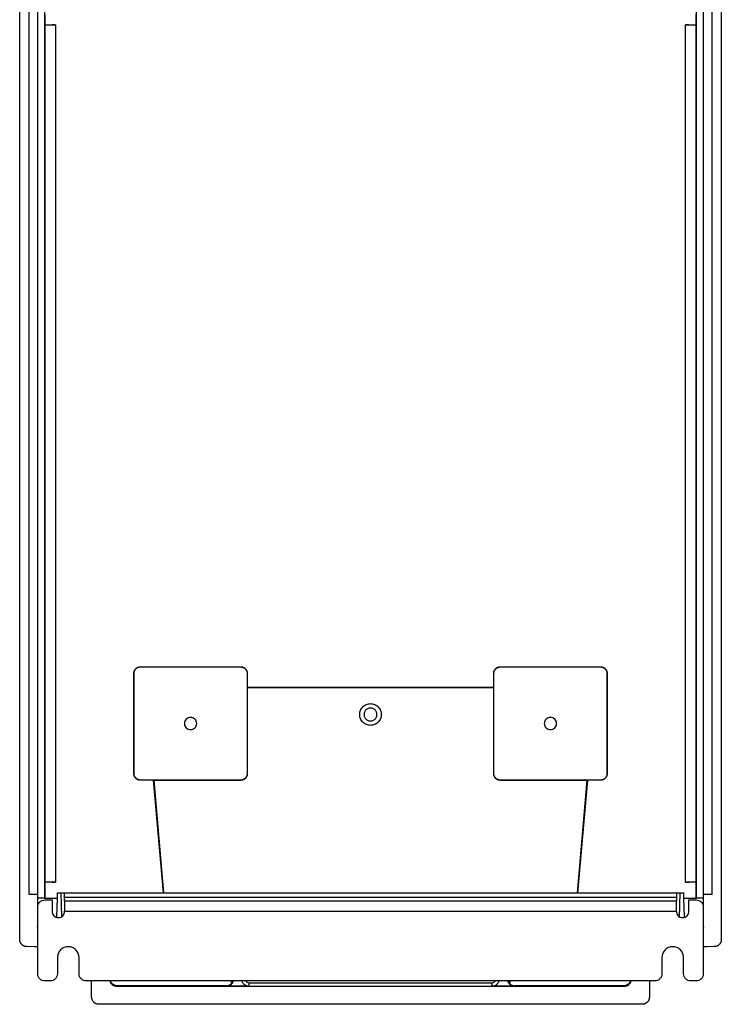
# Model space of a CAD drawing. Header units: millimetres. Extents: x 190.2 to 209.8, y 176 to 224.
# Tile 1 of 2: x 190.2 to 209.8, y 176 to 203.3. Entities that reach past the tile are written whole.
import ezdxf

# ---------------------------------------------------------------- set-up
doc = ezdxf.new("R2010")
doc.units = ezdxf.units.MM

msp = doc.modelspace()

# ---------------------------------------------------------------- linework, layer by layer
at = {"color": 7, "linetype": 'Continuous', "lineweight": 25}
for p, q in [((190.25, 177.801), (190.25, 221.194)), ((190.5, 221.179), (190.5, 179.059)), ((209.5, 179.059), (209.5, 221.179)), ((209.75, 221.194), (209.75, 177.801)), ((190.75, 178.949), (190.75, 220.376)), ((209.25, 220.376), (209.25, 178.949)), ((190.941, 210.642), (190.941, 178.949)), ((209.059, 178.949), (209.059, 210.642)), ((190.945, 203.494), (190.945, 203.204)), ((209.055, 203.204), (209.055, 203.494)), ((190.95, 203.199), (190.945, 203.204)), ((190.945, 203.204), (191.241, 203.204)), ((190.95, 203.199), (190.95, 179.399)), ((191.241, 203.204), (191.241, 179.394)), ((208.759, 203.204), (209.055, 203.204)), ((208.759, 179.394), (208.759, 203.204)), ((209.055, 203.204), (209.05, 203.199)), ((209.05, 179.399), (209.05, 203.199)), ((193.425, 185.194), (193.426, 185.193)), ((193.425, 182.404), (193.425, 185.194)), ((193.426, 185.193), (193.428, 185.19)), ((193.428, 182.407), (193.428, 185.19)), ((193.605, 185.374), (193.608, 185.37)), ((193.605, 185.374), (196.395, 185.374)), ((193.608, 185.37), (196.392, 185.37)), ((196.395, 185.374), (196.392, 185.37)), ((196.575, 185.194), (196.572, 185.19)), ((196.572, 185.19), (196.572, 182.407)), ((196.575, 185.194), (196.575, 184.799)), ((203.425, 185.194), (203.426, 185.193)), ((203.425, 184.799), (203.425, 185.194)), ((203.426, 185.193), (203.428, 185.19)), ((203.428, 182.407), (203.428, 185.19)), ((203.605, 185.374), (203.608, 185.37)), ((203.605, 185.374), (206.395, 185.374)), ((203.608, 185.37), (206.392, 185.37)), ((206.395, 185.374), (206.392, 185.37)), ((206.575, 185.194), (206.572, 185.19)), ((206.572, 185.19), (206.572, 182.407)), ((206.575, 185.194), (206.575, 182.404)), ((196.577, 184.797), (196.575, 184.799)), ((196.575, 184.799), (203.425, 184.799)), ((196.577, 182.402), (196.577, 184.797)), ((203.423, 184.797), (196.577, 184.797)), ((203.425, 184.799), (203.423, 184.797)), ((203.423, 184.797), (203.423, 182.402)), ((193.425, 182.404), (193.428, 182.407)), ((193.605, 182.224), (193.606, 182.225)), ((193.973, 182.224), (193.605, 182.224)), ((193.606, 182.225), (193.608, 182.227)), ((196.392, 182.227), (193.608, 182.227)), ((193.973, 182.224), (193.975, 182.222)), ((194.246, 179.099), (193.973, 182.224)), ((193.975, 182.222), (196.397, 182.222)), ((193.975, 182.222), (194.248, 179.099)), ((196.392, 182.227), (196.397, 182.222)), ((196.577, 182.402), (196.572, 182.407)), ((203.428, 182.407), (203.423, 182.402)), ((203.603, 182.222), (203.608, 182.227)), ((203.603, 182.222), (206.025, 182.222)), ((206.392, 182.227), (203.608, 182.227)), ((205.752, 179.099), (206.025, 182.222)), ((206.027, 182.224), (205.754, 179.099)), ((206.025, 182.222), (206.027, 182.224)), ((206.395, 182.224), (206.027, 182.224)), ((206.392, 182.227), (206.395, 182.224)), ((206.575, 182.404), (206.572, 182.407)), ((190.945, 179.394), (190.95, 179.399)), ((190.945, 179.394), (190.945, 178.949)), ((191.241, 179.394), (190.945, 179.394)), ((209.055, 179.394), (208.759, 179.394)), ((209.05, 179.399), (209.055, 179.394)), ((209.055, 178.949), (209.055, 179.394)), ((190.5, 179.059), (190.75, 179.059)), ((190.941, 178.949), (190.75, 178.949)), ((190.75, 178.716), (190.75, 178.949)), ((190.941, 178.949), (190.945, 178.949)), ((190.945, 178.949), (191.3, 178.949)), ((190.95, 178.899), (191.15, 178.899)), ((191.15, 178.899), (191.15, 178.583)), ((191.281, 178.417), (191.3, 178.949)), ((191.3, 178.949), (191.305, 179.099)), ((191.305, 179.099), (194.246, 179.099)), ((191.397, 179.099), (191.409, 178.433)), ((208.5, 178.964), (191.5, 178.964)), ((191.5, 178.865), (191.5, 178.964)), ((194.248, 179.099), (194.246, 179.099)), ((194.248, 179.099), (205.752, 179.099)), ((205.752, 179.099), (205.754, 179.099)), ((205.754, 179.099), (208.695, 179.099)), ((208.5, 178.964), (208.5, 178.865)), ((208.59, 178.399), (208.603, 179.099)), ((208.695, 179.099), (208.7, 178.949)), ((208.7, 178.949), (209.055, 178.949)), ((208.7, 178.949), (208.719, 178.417)), ((208.85, 178.583), (208.85, 178.899)), ((208.85, 178.899), (209.05, 178.899)), ((209.055, 178.949), (209.059, 178.949)), ((209.25, 178.949), (209.059, 178.949)), ((209.25, 179.059), (209.5, 179.059)), ((209.25, 178.949), (209.25, 178.716)), ((190.75, 176.849), (190.75, 178.699)), ((208.5, 178.865), (191.5, 178.865)), ((209.25, 178.699), (209.25, 176.849)), ((191.5, 178.583), (208.5, 178.583)), ((190.749, 178.143), (190.75, 178.199)), ((190.75, 178.143), (190.749, 178.143)), ((209.25, 178.199), (209.251, 178.143)), ((209.251, 178.143), (209.25, 178.143)), ((190.657, 177.599), (190.448, 177.601)), ((190.75, 177.599), (190.657, 177.599)), ((209.343, 177.599), (209.25, 177.599)), ((209.552, 177.601), (209.343, 177.599)), ((191.3, 177.299), (191.3, 176.849)), ((191.9, 176.849), (191.9, 177.299)), ((208.1, 177.299), (208.1, 176.849)), ((208.7, 176.849), (208.7, 177.299)), ((191.1, 176.649), (190.95, 176.649)), ((207.9, 176.649), (192.1, 176.649)), ((192.25, 176.199), (192.25, 176.649)), ((192.964, 176.513), (192.95, 176.499)), ((192.95, 176.499), (196.606, 176.499)), ((195.986, 176.513), (192.964, 176.513)), ((195.996, 176.503), (195.986, 176.513)), ((196.601, 176.503), (195.996, 176.503)), ((196.106, 176.649), (196.148, 176.599)), ((196.148, 176.599), (196.174, 176.649)), ((196.623, 176.597), (203.377, 176.597)), ((196.623, 176.597), (196.623, 176.499)), ((196.623, 176.499), (203.377, 176.499)), ((203.377, 176.499), (203.377, 176.597)), ((203.394, 176.499), (207.05, 176.499)), ((204.004, 176.503), (203.407, 176.503)), ((203.826, 176.649), (203.852, 176.599)), ((204.014, 176.513), (204.004, 176.503)), ((207.036, 176.513), (204.014, 176.513)), ((207.036, 176.513), (207.05, 176.499)), ((207.75, 176.649), (207.75, 176.199)), ((209.05, 176.649), (208.9, 176.649)), ((207.55, 175.999), (192.45, 175.999))]:
    msp.add_line(p, q, dxfattribs=at)
for points, knots in [([(191.241, 203.204), (191.236, 203.204), (191.226, 203.203), (191.211, 203.203), (191.195, 203.203), (191.179, 203.202), (191.162, 203.202), (191.144, 203.201), (191.126, 203.201), (191.102, 203.2), (191.07, 203.2), (191.031, 203.199), (190.991, 203.199), (190.964, 203.199), (190.95, 203.199)], [0, 0, 0, 0, 0.062882, 0.125439, 0.187781, 0.250017, 0.312257, 0.37461, 0.437186, 0.500093, 0.625483, 0.750013, 0.874559, 1, 1, 1, 1]), ([(209.05, 203.199), (209.043, 203.199), (209.029, 203.199), (209.009, 203.199), (208.989, 203.199), (208.969, 203.199), (208.949, 203.2), (208.93, 203.2), (208.911, 203.2), (208.886, 203.201), (208.855, 203.201), (208.821, 203.202), (208.789, 203.203), (208.769, 203.204), (208.759, 203.204)], [0, 0, 0, 0, 0.0628633, 0.125405, 0.1877334, 0.249958, 0.3121886, 0.3745353, 0.4371074, 0.5000129, 0.6254085, 0.7499531, 0.8745246, 1, 1, 1, 1]), ([(193.425, 185.194), (193.425, 185.198), (193.425, 185.207), (193.427, 185.221), (193.429, 185.234), (193.433, 185.247), (193.44, 185.267), (193.453, 185.293), (193.477, 185.322), (193.505, 185.345), (193.534, 185.36), (193.56, 185.369), (193.582, 185.373), (193.597, 185.373), (193.605, 185.374)], [0, 0, 0, 0, 0.0483014, 0.0962009, 0.1439733, 0.1918958, 0.2402428, 0.3700566, 0.5000484, 0.6298493, 0.759854, 0.8400621, 0.9196829, 1, 1, 1, 1]), ([(193.428, 185.19), (193.429, 185.195), (193.429, 185.204), (193.43, 185.217), (193.433, 185.23), (193.436, 185.243), (193.44, 185.255), (193.445, 185.267), (193.451, 185.278), (193.458, 185.289), (193.465, 185.299), (193.473, 185.309), (193.483, 185.32), (193.498, 185.333), (193.517, 185.346), (193.538, 185.356), (193.56, 185.364), (193.584, 185.369), (193.6, 185.37), (193.608, 185.37)], [0, 0, 0, 0, 0.047741, 0.095025, 0.141854, 0.188227, 0.234145, 0.279609, 0.324619, 0.369175, 0.413278, 0.456928, 0.500126, 0.579627, 0.660649, 0.743194, 0.827266, 0.912867, 1, 1, 1, 1]), ([(196.392, 185.37), (196.396, 185.37), (196.405, 185.37), (196.418, 185.368), (196.431, 185.366), (196.444, 185.363), (196.456, 185.358), (196.468, 185.353), (196.479, 185.348), (196.49, 185.341), (196.5, 185.334), (196.51, 185.326), (196.521, 185.315), (196.534, 185.301), (196.547, 185.282), (196.558, 185.261), (196.565, 185.239), (196.571, 185.215), (196.571, 185.199), (196.572, 185.19)], [0, 0, 0, 0, 0.047741, 0.095025, 0.141854, 0.188227, 0.234145, 0.279609, 0.324619, 0.369175, 0.413278, 0.456928, 0.500126, 0.579627, 0.660649, 0.743194, 0.827266, 0.912867, 1, 1, 1, 1]), ([(196.395, 185.374), (196.4, 185.374), (196.409, 185.373), (196.422, 185.372), (196.435, 185.369), (196.449, 185.366), (196.469, 185.359), (196.495, 185.345), (196.523, 185.322), (196.547, 185.293), (196.561, 185.265), (196.57, 185.239), (196.574, 185.216), (196.575, 185.201), (196.575, 185.194)], [0, 0, 0, 0, 0.048303, 0.096203, 0.143976, 0.191897, 0.240243, 0.370057, 0.500048, 0.62985, 0.759854, 0.840064, 0.919685, 1, 1, 1, 1]), ([(203.425, 185.194), (203.425, 185.198), (203.425, 185.207), (203.427, 185.221), (203.429, 185.234), (203.433, 185.247), (203.44, 185.267), (203.453, 185.293), (203.477, 185.322), (203.505, 185.345), (203.534, 185.36), (203.56, 185.369), (203.582, 185.373), (203.597, 185.373), (203.605, 185.374)], [0, 0, 0, 0, 0.048301, 0.096201, 0.143973, 0.191896, 0.240243, 0.370056, 0.500048, 0.629849, 0.759854, 0.840062, 0.919683, 1, 1, 1, 1]), ([(203.428, 185.19), (203.429, 185.195), (203.429, 185.204), (203.43, 185.217), (203.433, 185.23), (203.436, 185.243), (203.44, 185.255), (203.445, 185.267), (203.451, 185.278), (203.458, 185.289), (203.465, 185.299), (203.473, 185.309), (203.483, 185.32), (203.498, 185.333), (203.517, 185.346), (203.538, 185.356), (203.56, 185.364), (203.584, 185.369), (203.6, 185.37), (203.608, 185.37)], [0, 0, 0, 0, 0.047741, 0.095025, 0.141854, 0.188227, 0.234145, 0.279609, 0.324619, 0.369175, 0.413278, 0.456928, 0.500126, 0.579627, 0.660649, 0.743194, 0.827266, 0.912867, 1, 1, 1, 1]), ([(206.392, 185.37), (206.396, 185.37), (206.405, 185.37), (206.418, 185.368), (206.431, 185.366), (206.444, 185.363), (206.456, 185.358), (206.468, 185.353), (206.479, 185.348), (206.49, 185.341), (206.5, 185.334), (206.51, 185.326), (206.521, 185.315), (206.534, 185.301), (206.547, 185.282), (206.558, 185.261), (206.565, 185.239), (206.571, 185.215), (206.571, 185.199), (206.572, 185.19)], [0, 0, 0, 0, 0.047741, 0.095025, 0.141854, 0.188227, 0.234145, 0.279609, 0.324619, 0.369175, 0.413278, 0.456928, 0.500126, 0.579627, 0.660649, 0.743194, 0.827266, 0.912867, 1, 1, 1, 1]), ([(206.395, 185.374), (206.4, 185.374), (206.409, 185.373), (206.422, 185.372), (206.435, 185.369), (206.449, 185.366), (206.469, 185.359), (206.495, 185.345), (206.523, 185.322), (206.547, 185.293), (206.561, 185.265), (206.57, 185.239), (206.574, 185.216), (206.575, 185.201), (206.575, 185.194)], [0, 0, 0, 0, 0.048301, 0.096201, 0.143973, 0.191896, 0.240243, 0.370057, 0.500049, 0.62985, 0.759854, 0.840062, 0.919683, 1, 1, 1, 1]), ([(199.699, 184.049), (199.699, 184.054), (199.699, 184.065), (199.7, 184.081), (199.702, 184.097), (199.705, 184.113), (199.709, 184.129), (199.714, 184.144), (199.725, 184.174), (199.746, 184.215), (199.785, 184.263), (199.833, 184.302), (199.887, 184.33), (199.943, 184.347), (200, 184.352), (200.057, 184.347), (200.113, 184.33), (200.167, 184.302), (200.214, 184.263), (200.254, 184.215), (200.277, 184.17), (200.29, 184.133), (200.296, 184.105), (200.301, 184.077), (200.301, 184.058), (200.301, 184.049)], [0, 0, 0, 0, 0.01728, 0.034438, 0.051522, 0.068583, 0.085671, 0.102837, 0.120131, 0.185082, 0.250089, 0.315039, 0.380046, 0.440002, 0.500014, 0.55997, 0.619983, 0.684933, 0.74994, 0.81489, 0.879897, 0.910048, 0.939935, 0.969829, 1, 1, 1, 1]), ([(200.18, 184.049), (200.18, 184.053), (200.18, 184.062), (200.178, 184.076), (200.176, 184.089), (200.172, 184.102), (200.165, 184.122), (200.152, 184.148), (200.128, 184.177), (200.1, 184.2), (200.068, 184.217), (200.034, 184.227), (200, 184.23), (199.966, 184.227), (199.932, 184.217), (199.9, 184.2), (199.872, 184.177), (199.848, 184.148), (199.834, 184.12), (199.825, 184.094), (199.821, 184.071), (199.82, 184.056), (199.82, 184.049)], [0, 0, 0, 0, 0.024148, 0.048096, 0.071983, 0.095946, 0.120123, 0.185057, 0.250087, 0.315021, 0.38005, 0.43999, 0.500024, 0.559964, 0.619998, 0.684933, 0.749962, 0.814896, 0.879926, 0.920037, 0.959848, 1, 1, 1, 1]), ([(195.17, 183.799), (195.17, 183.821), (195.166, 183.843), (195.149, 183.884), (195.136, 183.903), (195.104, 183.935), (195.086, 183.947), (195.044, 183.964), (195.022, 183.969), (194.978, 183.969), (194.956, 183.964), (194.914, 183.947), (194.896, 183.935), (194.864, 183.903), (194.851, 183.884), (194.834, 183.843), (194.83, 183.821), (194.83, 183.799)], [0, 0, 0, 0, 0.125, 0.125, 0.25, 0.25, 0.375, 0.375, 0.5, 0.5, 0.625, 0.625, 0.75, 0.75, 0.875, 0.875, 1, 1, 1, 1]), ([(194.83, 183.799), (194.83, 183.777), (194.834, 183.754), (194.851, 183.713), (194.864, 183.694), (194.896, 183.663), (194.914, 183.65), (194.956, 183.633), (194.978, 183.629), (195.022, 183.629), (195.044, 183.633), (195.086, 183.65), (195.104, 183.663), (195.136, 183.694), (195.149, 183.713), (195.166, 183.754), (195.17, 183.777), (195.17, 183.799)], [0, 0, 0, 0, 0.125, 0.125, 0.25, 0.25, 0.375, 0.375, 0.5, 0.5, 0.625, 0.625, 0.75, 0.75, 0.875, 0.875, 1, 1, 1, 1]), ([(200.301, 184.049), (200.301, 184.043), (200.301, 184.032), (200.3, 184.016), (200.298, 184), (200.295, 183.984), (200.291, 183.969), (200.286, 183.953), (200.275, 183.924), (200.254, 183.882), (200.215, 183.834), (200.167, 183.795), (200.113, 183.767), (200.057, 183.751), (200, 183.746), (199.943, 183.751), (199.887, 183.767), (199.833, 183.795), (199.786, 183.834), (199.746, 183.882), (199.723, 183.927), (199.71, 183.965), (199.704, 183.992), (199.699, 184.02), (199.699, 184.039), (199.699, 184.049)], [0, 0, 0, 0, 0.01728, 0.034438, 0.051522, 0.068583, 0.085671, 0.102837, 0.120131, 0.185082, 0.250089, 0.315039, 0.380046, 0.440002, 0.500014, 0.55997, 0.619983, 0.684933, 0.74994, 0.81489, 0.879897, 0.910048, 0.939935, 0.969829, 1, 1, 1, 1]), ([(199.82, 184.049), (199.82, 184.044), (199.82, 184.035), (199.822, 184.022), (199.824, 184.008), (199.828, 183.995), (199.835, 183.975), (199.848, 183.949), (199.872, 183.921), (199.9, 183.897), (199.932, 183.881), (199.966, 183.871), (200, 183.868), (200.034, 183.871), (200.068, 183.881), (200.1, 183.897), (200.128, 183.921), (200.152, 183.949), (200.166, 183.978), (200.175, 184.004), (200.179, 184.026), (200.18, 184.041), (200.18, 184.049)], [0, 0, 0, 0, 0.024148, 0.048096, 0.071983, 0.095946, 0.120123, 0.185057, 0.250087, 0.315021, 0.38005, 0.43999, 0.500024, 0.559964, 0.619998, 0.684933, 0.749962, 0.814896, 0.879926, 0.920037, 0.959848, 1, 1, 1, 1]), ([(205.17, 183.799), (205.17, 183.821), (205.166, 183.843), (205.149, 183.884), (205.136, 183.903), (205.104, 183.935), (205.086, 183.947), (205.044, 183.964), (205.022, 183.969), (204.978, 183.969), (204.956, 183.964), (204.914, 183.947), (204.896, 183.935), (204.864, 183.903), (204.851, 183.884), (204.834, 183.843), (204.83, 183.821), (204.83, 183.799)], [0, 0, 0, 0, 0.125, 0.125, 0.25, 0.25, 0.375, 0.375, 0.5, 0.5, 0.625, 0.625, 0.75, 0.75, 0.875, 0.875, 1, 1, 1, 1]), ([(204.83, 183.799), (204.83, 183.777), (204.834, 183.754), (204.851, 183.713), (204.864, 183.694), (204.896, 183.663), (204.914, 183.65), (204.956, 183.633), (204.978, 183.629), (205.022, 183.629), (205.044, 183.633), (205.086, 183.65), (205.104, 183.663), (205.136, 183.694), (205.149, 183.713), (205.166, 183.754), (205.17, 183.777), (205.17, 183.799)], [0, 0, 0, 0, 0.125, 0.125, 0.25, 0.25, 0.375, 0.375, 0.5, 0.5, 0.625, 0.625, 0.75, 0.75, 0.875, 0.875, 1, 1, 1, 1]), ([(193.605, 182.224), (193.6, 182.224), (193.591, 182.224), (193.578, 182.226), (193.565, 182.228), (193.551, 182.232), (193.531, 182.239), (193.505, 182.252), (193.477, 182.276), (193.453, 182.304), (193.439, 182.333), (193.43, 182.359), (193.426, 182.381), (193.425, 182.396), (193.425, 182.404)], [0, 0, 0, 0, 0.0483014, 0.0962009, 0.1439733, 0.1918958, 0.2402428, 0.3700566, 0.5000484, 0.6298493, 0.759854, 0.8400621, 0.9196829, 1, 1, 1, 1]), ([(193.608, 182.227), (193.604, 182.227), (193.595, 182.228), (193.582, 182.229), (193.569, 182.232), (193.556, 182.235), (193.544, 182.239), (193.532, 182.244), (193.521, 182.25), (193.51, 182.256), (193.5, 182.264), (193.49, 182.271), (193.479, 182.282), (193.466, 182.297), (193.453, 182.316), (193.442, 182.336), (193.435, 182.359), (193.429, 182.383), (193.429, 182.399), (193.428, 182.407)], [0, 0, 0, 0, 0.047741, 0.095025, 0.141854, 0.188227, 0.234145, 0.279609, 0.324619, 0.369175, 0.413278, 0.456928, 0.500126, 0.579627, 0.660649, 0.743194, 0.827266, 0.912867, 1, 1, 1, 1]), ([(196.572, 182.407), (196.571, 182.403), (196.571, 182.394), (196.57, 182.38), (196.567, 182.367), (196.564, 182.355), (196.56, 182.342), (196.555, 182.331), (196.549, 182.319), (196.542, 182.309), (196.535, 182.298), (196.527, 182.289), (196.517, 182.277), (196.502, 182.265), (196.483, 182.252), (196.462, 182.241), (196.44, 182.233), (196.416, 182.228), (196.4, 182.228), (196.392, 182.227)], [0, 0, 0, 0, 0.0477407, 0.0950252, 0.1418538, 0.1882271, 0.2341453, 0.2796091, 0.3246187, 0.3691747, 0.4132775, 0.4569277, 0.5001258, 0.5796269, 0.6606488, 0.7431943, 0.8272663, 0.9128674, 1, 1, 1, 1]), ([(196.577, 182.402), (196.577, 182.397), (196.576, 182.388), (196.575, 182.375), (196.572, 182.362), (196.569, 182.348), (196.562, 182.328), (196.548, 182.302), (196.525, 182.274), (196.496, 182.25), (196.468, 182.236), (196.442, 182.227), (196.419, 182.223), (196.404, 182.222), (196.397, 182.222)], [0, 0, 0, 0, 0.048301, 0.096201, 0.143973, 0.191896, 0.240243, 0.370057, 0.500048, 0.629849, 0.759854, 0.840062, 0.919683, 1, 1, 1, 1]), ([(203.603, 182.222), (203.599, 182.222), (203.59, 182.222), (203.576, 182.224), (203.563, 182.226), (203.55, 182.23), (203.53, 182.237), (203.504, 182.25), (203.475, 182.274), (203.452, 182.302), (203.437, 182.331), (203.428, 182.357), (203.424, 182.379), (203.424, 182.394), (203.423, 182.402)], [0, 0, 0, 0, 0.048301, 0.096201, 0.143973, 0.191896, 0.240243, 0.370057, 0.500049, 0.62985, 0.759854, 0.840062, 0.919683, 1, 1, 1, 1]), ([(203.608, 182.227), (203.604, 182.227), (203.595, 182.228), (203.582, 182.229), (203.569, 182.232), (203.556, 182.235), (203.544, 182.239), (203.532, 182.244), (203.521, 182.25), (203.51, 182.256), (203.5, 182.264), (203.49, 182.271), (203.479, 182.282), (203.466, 182.297), (203.453, 182.316), (203.442, 182.336), (203.435, 182.359), (203.429, 182.383), (203.429, 182.399), (203.428, 182.407)], [0, 0, 0, 0, 0.047741, 0.095025, 0.141854, 0.188227, 0.234145, 0.279609, 0.324619, 0.369175, 0.413278, 0.456928, 0.500126, 0.579627, 0.660649, 0.743194, 0.827266, 0.912867, 1, 1, 1, 1]), ([(206.572, 182.407), (206.571, 182.403), (206.571, 182.394), (206.57, 182.38), (206.567, 182.367), (206.564, 182.355), (206.56, 182.342), (206.555, 182.331), (206.549, 182.319), (206.542, 182.309), (206.535, 182.298), (206.527, 182.289), (206.517, 182.277), (206.502, 182.265), (206.483, 182.252), (206.462, 182.241), (206.44, 182.233), (206.416, 182.228), (206.4, 182.228), (206.392, 182.227)], [0, 0, 0, 0, 0.047741, 0.095025, 0.141854, 0.188227, 0.234145, 0.279609, 0.324619, 0.369175, 0.413278, 0.456928, 0.500126, 0.579627, 0.660649, 0.743194, 0.827266, 0.912867, 1, 1, 1, 1]), ([(206.575, 182.404), (206.575, 182.399), (206.575, 182.39), (206.573, 182.377), (206.571, 182.363), (206.567, 182.35), (206.56, 182.33), (206.547, 182.304), (206.523, 182.276), (206.495, 182.252), (206.466, 182.237), (206.44, 182.229), (206.418, 182.225), (206.403, 182.224), (206.395, 182.224)], [0, 0, 0, 0, 0.048301, 0.096201, 0.143973, 0.191896, 0.240243, 0.370057, 0.500049, 0.62985, 0.759854, 0.840062, 0.919683, 1, 1, 1, 1]), ([(190.95, 179.399), (190.957, 179.399), (190.971, 179.399), (190.991, 179.399), (191.011, 179.398), (191.031, 179.398), (191.051, 179.398), (191.07, 179.398), (191.089, 179.397), (191.114, 179.397), (191.145, 179.396), (191.179, 179.395), (191.211, 179.395), (191.231, 179.394), (191.241, 179.394)], [0, 0, 0, 0, 0.062863, 0.125405, 0.187733, 0.249958, 0.312189, 0.374535, 0.437107, 0.500013, 0.625408, 0.749953, 0.874525, 1, 1, 1, 1]), ([(208.759, 179.394), (208.764, 179.394), (208.774, 179.394), (208.789, 179.395), (208.805, 179.395), (208.821, 179.395), (208.838, 179.396), (208.856, 179.396), (208.874, 179.397), (208.898, 179.397), (208.93, 179.398), (208.969, 179.398), (209.009, 179.399), (209.036, 179.399), (209.05, 179.399)], [0, 0, 0, 0, 0.062882, 0.125439, 0.187781, 0.250017, 0.312257, 0.37461, 0.437186, 0.500093, 0.625483, 0.750013, 0.874559, 1, 1, 1, 1]), ([(190.75, 178.699), (190.75, 178.725), (190.755, 178.751), (190.775, 178.799), (190.79, 178.822), (190.827, 178.859), (190.849, 178.874), (190.898, 178.894), (190.924, 178.899), (190.95, 178.899)], [0, 0, 0, 0, 0.25, 0.25, 0.5, 0.5, 0.75, 0.75, 1, 1, 1, 1]), ([(191.5, 178.964), (191.5, 178.972), (191.5, 178.99), (191.5, 179.036), (191.5, 179.074), (191.5, 179.096), (191.5, 179.099)], [0, 0, 0, 0, 0.320361, 0.640723, 0.961084, 1, 1, 1, 1]), ([(208.5, 179.099), (208.5, 179.096), (208.5, 179.074), (208.5, 179.036), (208.5, 178.99), (208.5, 178.972), (208.5, 178.964)], [0, 0, 0, 0, 0.038916, 0.359277, 0.679639, 1, 1, 1, 1]), ([(209.05, 178.899), (209.076, 178.899), (209.102, 178.894), (209.151, 178.874), (209.173, 178.859), (209.21, 178.822), (209.225, 178.799), (209.245, 178.751), (209.25, 178.725), (209.25, 178.699)], [0, 0, 0, 0, 0.25, 0.25, 0.5, 0.5, 0.75, 0.75, 1, 1, 1, 1]), ([(191.5, 178.865), (191.5, 178.855), (191.5, 178.84), (191.5, 178.803), (191.5, 178.78), (191.5, 178.73), (191.5, 178.702), (191.5, 178.644), (191.5, 178.614), (191.5, 178.583)], [0, 0, 0, 0, 0.25, 0.25, 0.5, 0.5, 0.75, 0.75, 1, 1, 1, 1]), ([(208.5, 178.583), (208.5, 178.614), (208.5, 178.644), (208.5, 178.702), (208.5, 178.73), (208.5, 178.78), (208.5, 178.803), (208.5, 178.84), (208.5, 178.855), (208.5, 178.865)], [0, 0, 0, 0, 0.25, 0.25, 0.5, 0.5, 0.75, 0.75, 1, 1, 1, 1]), ([(191.15, 178.583), (191.15, 178.56), (191.155, 178.537), (191.172, 178.495), (191.185, 178.476), (191.217, 178.443), (191.237, 178.43), (191.279, 178.413), (191.302, 178.408), (191.348, 178.408), (191.371, 178.413), (191.413, 178.43), (191.433, 178.443), (191.465, 178.476), (191.478, 178.495), (191.495, 178.537), (191.5, 178.56), (191.5, 178.583)], [0, 0, 0, 0, 0.125, 0.125, 0.25, 0.25, 0.375, 0.375, 0.5, 0.5, 0.625, 0.625, 0.75, 0.75, 0.875, 0.875, 1, 1, 1, 1]), ([(208.5, 178.583), (208.5, 178.56), (208.505, 178.537), (208.522, 178.495), (208.535, 178.476), (208.567, 178.443), (208.587, 178.43), (208.629, 178.413), (208.652, 178.408), (208.698, 178.408), (208.721, 178.413), (208.763, 178.43), (208.783, 178.443), (208.815, 178.476), (208.828, 178.495), (208.845, 178.537), (208.85, 178.56), (208.85, 178.583)], [0, 0, 0, 0, 0.125, 0.125, 0.25, 0.25, 0.375, 0.375, 0.5, 0.5, 0.625, 0.625, 0.75, 0.75, 0.875, 0.875, 1, 1, 1, 1]), ([(190.448, 177.601), (190.444, 177.601), (190.435, 177.601), (190.421, 177.603), (190.408, 177.605), (190.394, 177.608), (190.381, 177.613), (190.368, 177.618), (190.355, 177.625), (190.342, 177.632), (190.33, 177.64), (190.319, 177.649), (190.308, 177.66), (190.296, 177.672), (190.285, 177.687), (190.275, 177.704), (190.265, 177.724), (190.257, 177.747), (190.251, 177.773), (190.25, 177.791), (190.25, 177.801)], [0, 0, 0, 0, 0.043166, 0.086791, 0.130875, 0.175417, 0.220419, 0.265879, 0.311798, 0.358177, 0.405014, 0.452311, 0.500066, 0.551939, 0.610331, 0.675239, 0.746661, 0.824597, 0.909044, 1, 1, 1, 1]), ([(209.75, 177.801), (209.75, 177.796), (209.75, 177.786), (209.748, 177.772), (209.746, 177.759), (209.743, 177.747), (209.739, 177.735), (209.735, 177.724), (209.73, 177.713), (209.725, 177.704), (209.72, 177.695), (209.714, 177.686), (209.709, 177.679), (209.703, 177.672), (209.698, 177.666), (209.688, 177.655), (209.672, 177.641), (209.65, 177.627), (209.626, 177.615), (209.602, 177.607), (209.577, 177.602), (209.56, 177.601), (209.552, 177.601)], [0, 0, 0, 0, 0.046321, 0.091012, 0.134074, 0.175505, 0.215307, 0.253479, 0.29002, 0.324932, 0.358213, 0.389864, 0.419885, 0.448275, 0.475035, 0.500165, 0.587319, 0.672933, 0.757008, 0.839544, 0.920542, 1, 1, 1, 1]), ([(191.9, 177.299), (191.9, 177.338), (191.892, 177.377), (191.862, 177.45), (191.84, 177.483), (191.784, 177.539), (191.751, 177.561), (191.679, 177.591), (191.639, 177.599), (191.561, 177.599), (191.521, 177.591), (191.449, 177.561), (191.416, 177.539), (191.36, 177.483), (191.338, 177.45), (191.308, 177.377), (191.3, 177.338), (191.3, 177.299)], [0, 0, 0, 0, 0.125, 0.125, 0.25, 0.25, 0.375, 0.375, 0.5, 0.5, 0.625, 0.625, 0.75, 0.75, 0.875, 0.875, 1, 1, 1, 1]), ([(208.7, 177.299), (208.7, 177.338), (208.692, 177.377), (208.662, 177.45), (208.64, 177.483), (208.584, 177.539), (208.551, 177.561), (208.479, 177.591), (208.439, 177.599), (208.361, 177.599), (208.321, 177.591), (208.249, 177.561), (208.216, 177.539), (208.16, 177.483), (208.138, 177.45), (208.108, 177.377), (208.1, 177.338), (208.1, 177.299)], [0, 0, 0, 0, 0.125, 0.125, 0.25, 0.25, 0.375, 0.375, 0.5, 0.5, 0.625, 0.625, 0.75, 0.75, 0.875, 0.875, 1, 1, 1, 1]), ([(190.95, 176.649), (190.924, 176.649), (190.898, 176.654), (190.849, 176.674), (190.827, 176.689), (190.79, 176.726), (190.775, 176.748), (190.755, 176.796), (190.75, 176.823), (190.75, 176.849)], [0, 0, 0, 0, 0.25, 0.25, 0.5, 0.5, 0.75, 0.75, 1, 1, 1, 1]), ([(191.3, 176.849), (191.3, 176.823), (191.295, 176.796), (191.275, 176.748), (191.26, 176.726), (191.223, 176.689), (191.201, 176.674), (191.152, 176.654), (191.126, 176.649), (191.1, 176.649)], [0, 0, 0, 0, 0.25, 0.25, 0.5, 0.5, 0.75, 0.75, 1, 1, 1, 1]), ([(192.1, 176.649), (192.074, 176.649), (192.048, 176.654), (191.999, 176.674), (191.977, 176.689), (191.94, 176.726), (191.925, 176.748), (191.905, 176.796), (191.9, 176.823), (191.9, 176.849)], [0, 0, 0, 0, 0.25, 0.25, 0.5, 0.5, 0.75, 0.75, 1, 1, 1, 1]), ([(208.1, 176.849), (208.1, 176.823), (208.095, 176.796), (208.075, 176.748), (208.06, 176.726), (208.023, 176.689), (208.001, 176.674), (207.952, 176.654), (207.926, 176.649), (207.9, 176.649)], [0, 0, 0, 0, 0.25, 0.25, 0.5, 0.5, 0.75, 0.75, 1, 1, 1, 1]), ([(208.9, 176.649), (208.874, 176.649), (208.848, 176.654), (208.799, 176.674), (208.777, 176.689), (208.74, 176.726), (208.725, 176.748), (208.705, 176.796), (208.7, 176.823), (208.7, 176.849)], [0, 0, 0, 0, 0.25, 0.25, 0.5, 0.5, 0.75, 0.75, 1, 1, 1, 1]), ([(209.25, 176.849), (209.25, 176.823), (209.245, 176.796), (209.225, 176.748), (209.21, 176.726), (209.173, 176.689), (209.151, 176.674), (209.102, 176.654), (209.076, 176.649), (209.05, 176.649)], [0, 0, 0, 0, 0.25, 0.25, 0.5, 0.5, 0.75, 0.75, 1, 1, 1, 1]), ([(192.757, 176.649), (192.76, 176.638), (192.77, 176.604), (192.806, 176.553), (192.871, 176.508), (192.923, 176.502), (192.95, 176.499)], [0, 0, 0, 0, 0.123911, 0.404727, 0.700977, 1, 1, 1, 1]), ([(192.964, 176.513), (192.951, 176.513), (192.926, 176.515), (192.888, 176.527), (192.853, 176.546), (192.811, 176.582), (192.784, 176.619), (192.779, 176.646), (192.779, 176.649)], [0, 0, 0, 0, 0.131208, 0.268059, 0.421044, 0.592799, 0.963158, 1, 1, 1, 1]), ([(195.986, 176.513), (195.99, 176.513), (195.998, 176.513), (196.01, 176.514), (196.021, 176.516), (196.037, 176.519), (196.056, 176.525), (196.078, 176.535), (196.099, 176.548), (196.117, 176.563), (196.134, 176.58), (196.143, 176.592), (196.148, 176.599)], [0, 0, 0, 0, 0.05538, 0.110737, 0.166459, 0.222924, 0.340998, 0.463553, 0.590998, 0.724406, 0.859438, 1, 1, 1, 1]), ([(195.996, 176.503), (196.022, 176.506), (196.075, 176.512), (196.14, 176.558), (196.176, 176.608), (196.185, 176.64), (196.187, 176.649)], [0, 0, 0, 0, 0.306867, 0.605902, 0.895607, 1, 1, 1, 1]), ([(196.623, 176.499), (196.598, 176.501), (196.549, 176.507), (196.486, 176.548), (196.444, 176.598), (196.436, 176.636), (196.433, 176.649)], [0, 0, 0, 0, 0.284117, 0.563972, 0.846731, 1, 1, 1, 1]), ([(196.537, 176.649), (196.543, 176.64), (196.555, 176.62), (196.586, 176.601), (196.611, 176.599), (196.623, 176.597)], [0, 0, 0, 0, 0.301655, 0.651367, 1, 1, 1, 1]), ([(203.377, 176.597), (203.389, 176.599), (203.414, 176.601), (203.445, 176.62), (203.457, 176.64), (203.463, 176.649)], [0, 0, 0, 0, 0.348633, 0.698345, 1, 1, 1, 1]), ([(203.569, 176.649), (203.568, 176.644), (203.564, 176.624), (203.548, 176.593), (203.522, 176.559), (203.484, 176.527), (203.435, 176.503), (203.395, 176.5), (203.377, 176.499)], [0, 0, 0, 0, 0.0594146, 0.232757, 0.393191, 0.5407049, 0.7960261, 1, 1, 1, 1]), ([(204.004, 176.503), (203.979, 176.506), (203.94, 176.51), (203.894, 176.535), (203.862, 176.56), (203.836, 176.592), (203.818, 176.622), (203.815, 176.642), (203.814, 176.649)], [0, 0, 0, 0, 0.290616, 0.448617, 0.606826, 0.764833, 0.923059, 1, 1, 1, 1]), ([(203.894, 176.649), (203.893, 176.648), (203.874, 176.634), (203.863, 176.616), (203.852, 176.599)], [0, 0, 0, 0, 0.046729, 1, 1, 1, 1]), ([(203.852, 176.599), (203.855, 176.595), (203.859, 176.589), (203.866, 176.58), (203.874, 176.571), (203.886, 176.56), (203.901, 176.548), (203.922, 176.535), (203.944, 176.525), (203.967, 176.518), (203.99, 176.514), (204.006, 176.513), (204.014, 176.513)], [0, 0, 0, 0, 0.071002, 0.140489, 0.208658, 0.275717, 0.408892, 0.536593, 0.658915, 0.777244, 0.889231, 1, 1, 1, 1]), ([(207.221, 176.649), (207.221, 176.646), (207.216, 176.619), (207.189, 176.582), (207.147, 176.546), (207.112, 176.527), (207.074, 176.515), (207.049, 176.513), (207.036, 176.513)], [0, 0, 0, 0, 0.036831, 0.407201, 0.578945, 0.731941, 0.868788, 1, 1, 1, 1]), ([(207.05, 176.499), (207.077, 176.502), (207.129, 176.508), (207.194, 176.553), (207.23, 176.604), (207.24, 176.638), (207.243, 176.649)], [0, 0, 0, 0, 0.299016, 0.595273, 0.87608, 1, 1, 1, 1]), ([(192.45, 175.999), (192.446, 175.999), (192.436, 175.999), (192.422, 176.001), (192.409, 176.003), (192.396, 176.007), (192.384, 176.01), (192.373, 176.015), (192.362, 176.019), (192.353, 176.024), (192.344, 176.03), (192.336, 176.035), (192.328, 176.041), (192.321, 176.046), (192.315, 176.052), (192.304, 176.062), (192.291, 176.078), (192.276, 176.1), (192.264, 176.124), (192.256, 176.149), (192.251, 176.174), (192.251, 176.191), (192.25, 176.199)], [0, 0, 0, 0, 0.046316, 0.091003, 0.134061, 0.17549, 0.21529, 0.253461, 0.290002, 0.324914, 0.358197, 0.38985, 0.419874, 0.448268, 0.475032, 0.500167, 0.587274, 0.67286, 0.756925, 0.83947, 0.920495, 1, 1, 1, 1]), ([(207.75, 176.199), (207.75, 176.195), (207.749, 176.185), (207.748, 176.172), (207.746, 176.158), (207.742, 176.145), (207.738, 176.131), (207.733, 176.118), (207.726, 176.105), (207.719, 176.092), (207.711, 176.08), (207.701, 176.069), (207.691, 176.057), (207.679, 176.046), (207.664, 176.035), (207.647, 176.024), (207.627, 176.014), (207.604, 176.006), (207.578, 176), (207.559, 176), (207.55, 175.999)], [0, 0, 0, 0, 0.0431942, 0.0868416, 0.1309421, 0.1754958, 0.2205029, 0.2659632, 0.3118769, 0.3582441, 0.4050648, 0.4523389, 0.5000667, 0.5519494, 0.610347, 0.6752579, 0.7466807, 0.8246133, 0.9090538, 1, 1, 1, 1])]:
    msp.add_open_spline(points, degree=3, knots=knots, dxfattribs=at)

doc.saveas('drawing.dxf')
